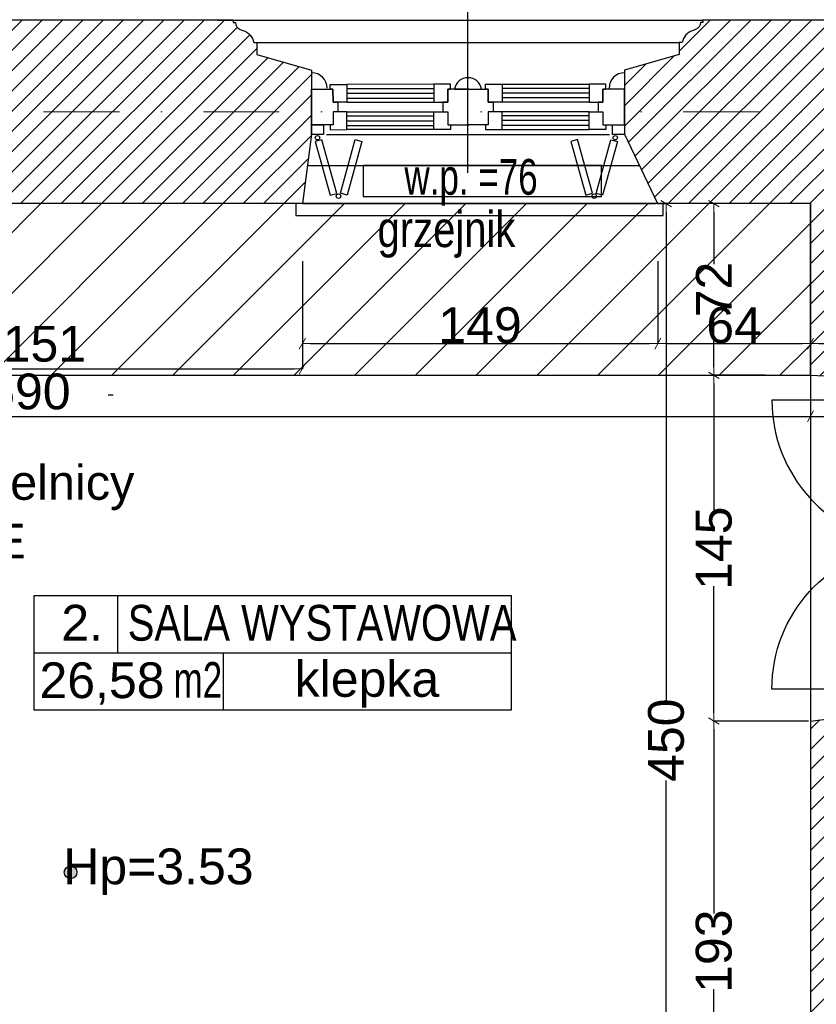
# Model space of a CAD drawing. Header units: millimetres. Extents: x 75543 to 124291, y -109148 to -86372.
# Tile 86 of 99: x 110262 to 113602, y -97163 to -93034. Entities that reach past the tile are written whole.
import ezdxf

# ---------------------------------------------------------------- set-up
doc = ezdxf.new("R2010")
doc.units = ezdxf.units.MM
doc.header["$MEASUREMENT"] = 0
doc.linetypes.add('Dot & Dashed', pattern=[670.277762, 317.5, -176.388889, 0, -176.388874])
for name, color, linetype in [('A-DRZWI', 7, 'Continuous'), ('A-OPISY-2', 7, 'Continuous'), ('A-OPISY-3', 7, 'Continuous'), ('A-WYSOKOSCI', 7, 'Continuous'), ('detalokna', 7, 'Continuous'), ('DIM MALY', 7, 'Continuous'), ('Drawing & Figure', 7, 'Continuous'), ('linia nadproza', 7, 'Continuous'), ('Nowe_0', 7, 'Continuous'), ('Nowe_00 ZMIANY', 7, 'Continuous'), ('Nowe_2D Drafting - General', 7, 'Continuous'), ('Nowe_A-OKNA-OPIS', 7, 'Continuous'), ('Nowe_A_okno', 7, 'Continuous'), ('Nowe_Annotation - Text', 7, 'Continuous'), ('Nowe_GRZEJNIK', 7, 'Continuous'), ('Nowe_okiennice', 7, 'Continuous'), ('Nowe_WIDOK', 7, 'Continuous'), ('PARAPET', 7, 'Continuous'), ('SCIANY_KONSTR', 7, 'Continuous'), ('Structural - Bearing', 7, 'Continuous'), ('Structural - Grid', 7, 'Continuous')]:
    doc.layers.add(name, color=color, linetype=linetype)
doc.styles.add('STYL_AUTOMATYCZNY_1', font='arial.ttf')
doc.styles.add('STYL_AUTOMATYCZNY_11', font='arial.ttf', dxfattribs={"width": 0.8})
doc.styles.add('STYL_AUTOMATYCZNY_2', font='arial.ttf')
doc.styles.add('STYL_AUTOMATYCZNY_6', font='arial.ttf', dxfattribs={"width": 0.8})
doc.styles.add('STYL_AUTOMATYCZNY_7', font='arial.ttf', dxfattribs={"width": 0.7})
doc.dimstyles.new('STYL_AUTOMATYCZNY__2', dxfattribs={"dimtxt": 150, "dimasz": 34.231941, "dimexe": 0.18, "dimexo": 3, "dimgap": 0, "dimtad": 1, "dimdec": 0, "dimlfac": 0.1, "dimzin": 0, "dimdsep": 46, "dimtxsty": 'STYL_AUTOMATYCZNY_2', "dimblk": 'ARROWHEAD_2', "dimblk1": 'ARROWHEAD_2', "dimblk2": 'ARROWHEAD_2', "dimcen": 0.09, "dimclrd": 5, "dimclre": 5, "dimclrt": 1, "dimadec": 0, "dimazin": 0, "dimtfac": 1, "dimtdec": 4, "dimtmove": 0, "dimatfit": 3, "dimfxl": 0, "dimtolj": 1, "dimtzin": 0, "dimarcsym": 0})
doc.dimstyles.new('STYL_AUTOMATYCZNY__3', dxfattribs={"dimtxt": 150, "dimasz": 34.231941, "dimexe": 0.18, "dimexo": 3, "dimgap": 0, "dimtad": 1, "dimtih": 1, "dimtoh": 1, "dimdec": 0, "dimlfac": 0.1, "dimzin": 0, "dimdsep": 46, "dimtxsty": 'STYL_AUTOMATYCZNY_2', "dimblk": 'ARROWHEAD_2', "dimblk1": 'ARROWHEAD_2', "dimblk2": 'ARROWHEAD_2', "dimcen": 0.09, "dimclrd": 5, "dimclre": 5, "dimclrt": 1, "dimadec": 0, "dimazin": 0, "dimtfac": 1, "dimtdec": 4, "dimtmove": 0, "dimatfit": 3, "dimfxl": 0, "dimtolj": 1, "dimtzin": 0, "dimarcsym": 0})
doc.dimstyles.new('STYL_AUTOMATYCZNY__7', dxfattribs={"dimtxt": 150, "dimasz": 34.231941, "dimexe": 0.18, "dimexo": 3, "dimgap": 0, "dimtad": 1, "dimtih": 1, "dimtoh": 1, "dimdec": 0, "dimlfac": 0.1, "dimzin": 0, "dimdsep": 46, "dimtxsty": 'STYL_AUTOMATYCZNY_2', "dimblk": 'ARROWHEAD_2', "dimblk1": 'ARROWHEAD_2', "dimblk2": 'ARROWHEAD_2', "dimcen": 0.09, "dimclrd": 5, "dimclre": 5, "dimclrt": 1, "dimadec": 0, "dimazin": 0, "dimtfac": 1, "dimtdec": 4, "dimtmove": 2, "dimatfit": 3, "dimfxl": 0, "dimtolj": 1, "dimtzin": 0, "dimarcsym": 0})
doc.dimstyles.new('STYL_AUTOMATYCZNY__8', dxfattribs={"dimtxt": 0.18, "dimasz": 91.2, "dimexe": 0.18, "dimexo": 0.0625, "dimgap": 0, "dimtad": 0, "dimtih": 1, "dimtoh": 1, "dimdec": 4, "dimzin": 0, "dimdsep": 46, "dimcen": 0.09, "dimadec": 0, "dimazin": 0, "dimtfac": 1, "dimtdec": 4, "dimtmove": 0, "dimatfit": 3, "dimldrblk": 'ARROWHEAD_11', "dimfxl": 0, "dimtolj": 1, "dimtzin": 0, "dimarcsym": 0})
pattern_1 = [(45, (0, 0), (-42.426407, 42.426407), [])]

# ---------------------------------------------------------------- blocks, each defined once
blk = doc.blocks.new('ARROWHEAD_2')
at = {"color": 0, "linetype": 'Continuous', "lineweight": 0}
for p, q in [((0, 0), (-1, 0)), ((-0.38, -0.66), (0.38, 0.66))]:
    blk.add_line(p, q, dxfattribs=at)
blk = doc.blocks.new('*D192')
at = {"layer": 'Defpoints', "color": 0}
for p in [(113499.8, -93805.2), (112972.3, -98305.2), (113329.8, -98305.2)]:
    blk.add_point(p, dxfattribs=at)
at = {"layer": 'DIM MALY', "color": 5, "lineweight": -2}
for p, q in [((113496.8, -93805.2), (112972.1, -93805.2)), ((112972.3, -93839.4), (112972.3, -95887.1)), ((112972.3, -98271), (112972.3, -96224.1)), ((113326.8, -98305.2), (112972.1, -98305.2))]:
    blk.add_line(p, q, dxfattribs=at)
at = {"layer": 'DIM MALY', "color": 5, "lineweight": -2, "xscale": 34.23194115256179, "yscale": 34.23194115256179, "zscale": 34.23194115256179}
for p, rotation in [((112972.3, -93805.2), 90), ((112972.3, -98305.2), 270)]:
    blk.add_blockref('ARROWHEAD_2', p, dxfattribs=dict(at, rotation=rotation))
at = {"layer": 'DIM MALY', "color": 1, "insert": (112972.3, -96055.6), "char_height": 150, "attachment_point": 5, "rotation": 90, "style": 'STYL_AUTOMATYCZNY_2'}
blk.add_mtext('\\A1;450', dxfattribs=at)
blk = doc.blocks.new('*D215')
at = {"layer": 'Defpoints', "color": 0}
for p in [(113390.9, -93805.2), (113172.3, -94525.2), (113390.9, -94525.2)]:
    blk.add_point(p, dxfattribs=at)
at = {"layer": 'DIM MALY', "color": 5, "lineweight": -2}
for p, q in [((113387.9, -93805.2), (113172.1, -93805.2)), ((113172.3, -93839.4), (113172.3, -94059.4)), ((113172.3, -94491), (113172.3, -94271.5)), ((113387.9, -94525.2), (113172.1, -94525.2))]:
    blk.add_line(p, q, dxfattribs=at)
at = {"layer": 'DIM MALY', "color": 5, "lineweight": -2, "xscale": 34.23194115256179, "yscale": 34.23194115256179, "zscale": 34.23194115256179}
for p, rotation in [((113172.3, -93805.2), 90), ((113172.3, -94525.2), 270)]:
    blk.add_blockref('ARROWHEAD_2', p, dxfattribs=dict(at, rotation=rotation))
at = {"layer": 'DIM MALY', "color": 1, "insert": (113172.3, -94165.5), "char_height": 150, "attachment_point": 5, "rotation": 90, "style": 'STYL_AUTOMATYCZNY_2'}
blk.add_mtext('\\A1;72', dxfattribs=at)
blk = doc.blocks.new('*D216')
at = {"layer": 'Defpoints', "color": 0}
for p in [(113172.3, -94525.2), (113390.9, -94525.2), (113571.8, -95975.2)]:
    blk.add_point(p, dxfattribs=at)
at = {"layer": 'DIM MALY', "color": 5, "lineweight": -2}
for p, q in [((113387.9, -94525.2), (113172.1, -94525.2)), ((113172.3, -94559.4), (113172.3, -95091.4)), ((113172.3, -95941), (113172.3, -95409.8)), ((113568.8, -95975.2), (113172.1, -95975.2))]:
    blk.add_line(p, q, dxfattribs=at)
at = {"layer": 'DIM MALY', "color": 5, "lineweight": -2, "xscale": 34.23194115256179, "yscale": 34.23194115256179, "zscale": 34.23194115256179}
for p, rotation in [((113172.3, -94525.2), 90), ((113172.3, -95975.2), 270)]:
    blk.add_blockref('ARROWHEAD_2', p, dxfattribs=dict(at, rotation=rotation))
at = {"layer": 'DIM MALY', "color": 1, "insert": (113172.3, -95250.6), "char_height": 150, "attachment_point": 5, "rotation": 90, "style": 'STYL_AUTOMATYCZNY_2'}
blk.add_mtext('\\A1;145', dxfattribs=at)
blk = doc.blocks.new('*D217')
at = {"layer": 'Defpoints', "color": 0}
for p in [(113172.3, -93805.2), (113390.9, -93805.2), (113390.9, -94525.2)]:
    blk.add_point(p, dxfattribs=at)
at = {"layer": 'DIM MALY', "color": 5, "lineweight": -2}
for p, q in [((113387.9, -93805.2), (113172.1, -93805.2)), ((113172.3, -93839.4), (113172.3, -94059.4)), ((113172.3, -94491), (113172.3, -94271.5)), ((113387.9, -94525.2), (113172.1, -94525.2))]:
    blk.add_line(p, q, dxfattribs=at)
at = {"layer": 'DIM MALY', "color": 5, "lineweight": -2, "xscale": 34.23194115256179, "yscale": 34.23194115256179, "zscale": 34.23194115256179}
for p, rotation in [((113172.3, -93805.2), 90), ((113172.3, -94525.2), 270)]:
    blk.add_blockref('ARROWHEAD_2', p, dxfattribs=dict(at, rotation=rotation))
at = {"layer": 'DIM MALY', "color": 1, "insert": (113172.3, -94165.5), "char_height": 150, "attachment_point": 5, "rotation": 90, "style": 'STYL_AUTOMATYCZNY_2'}
blk.add_mtext('\\A1;72', dxfattribs=at)
blk = doc.blocks.new('*D218')
at = {"layer": 'Defpoints', "color": 0}
for p in [(113172.3, -95975.2), (113571.8, -95975.2), (113401.8, -97905.2)]:
    blk.add_point(p, dxfattribs=at)
at = {"layer": 'DIM MALY', "color": 5, "lineweight": -2}
for p, q in [((113568.8, -95975.2), (113172.1, -95975.2)), ((113172.3, -96009.4), (113172.3, -96782)), ((113172.3, -97871), (113172.3, -97099.2)), ((113398.8, -97905.2), (113172.1, -97905.2))]:
    blk.add_line(p, q, dxfattribs=at)
at = {"layer": 'DIM MALY', "color": 5, "lineweight": -2, "xscale": 34.23194115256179, "yscale": 34.23194115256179, "zscale": 34.23194115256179}
for p, rotation in [((113172.3, -95975.2), 90), ((113172.3, -97905.2), 270)]:
    blk.add_blockref('ARROWHEAD_2', p, dxfattribs=dict(at, rotation=rotation))
at = {"layer": 'DIM MALY', "color": 1, "insert": (113172.3, -96940.6), "char_height": 150, "attachment_point": 5, "rotation": 90, "style": 'STYL_AUTOMATYCZNY_2'}
blk.add_mtext('\\A1;193', dxfattribs=at)
blk = doc.blocks.new('*D219')
at = {"layer": 'Defpoints', "color": 0}
for p in [(113172.3, -94525.2), (113390.9, -94525.2), (113571.8, -95975.2)]:
    blk.add_point(p, dxfattribs=at)
at = {"layer": 'DIM MALY', "color": 5, "lineweight": -2}
for p, q in [((113387.9, -94525.2), (113172.1, -94525.2)), ((113172.3, -94559.4), (113172.3, -95091.4)), ((113172.3, -95941), (113172.3, -95409.8)), ((113568.8, -95975.2), (113172.1, -95975.2))]:
    blk.add_line(p, q, dxfattribs=at)
at = {"layer": 'DIM MALY', "color": 5, "lineweight": -2, "xscale": 34.23194115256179, "yscale": 34.23194115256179, "zscale": 34.23194115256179}
for p, rotation in [((113172.3, -94525.2), 90), ((113172.3, -95975.2), 270)]:
    blk.add_blockref('ARROWHEAD_2', p, dxfattribs=dict(at, rotation=rotation))
at = {"layer": 'DIM MALY', "color": 1, "insert": (113172.3, -95250.6), "char_height": 150, "attachment_point": 5, "rotation": 90, "style": 'STYL_AUTOMATYCZNY_2'}
blk.add_mtext('\\A1;145', dxfattribs=at)
blk = doc.blocks.new('*D220')
at = {"layer": 'Defpoints', "color": 0}
for p in [(113172.3, -93805.2), (113390.9, -93805.2), (113390.9, -94525.2)]:
    blk.add_point(p, dxfattribs=at)
at = {"layer": 'DIM MALY', "color": 5, "lineweight": -2}
for p, q in [((113387.9, -93805.2), (113172.1, -93805.2)), ((113172.3, -93839.4), (113172.3, -94059.4)), ((113172.3, -94491), (113172.3, -94271.5)), ((113387.9, -94525.2), (113172.1, -94525.2))]:
    blk.add_line(p, q, dxfattribs=at)
at = {"layer": 'DIM MALY', "color": 5, "lineweight": -2, "xscale": 34.23194115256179, "yscale": 34.23194115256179, "zscale": 34.23194115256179}
for p, rotation in [((113172.3, -93805.2), 90), ((113172.3, -94525.2), 270)]:
    blk.add_blockref('ARROWHEAD_2', p, dxfattribs=dict(at, rotation=rotation))
at = {"layer": 'DIM MALY', "color": 1, "insert": (113172.3, -94165.5), "char_height": 150, "attachment_point": 5, "rotation": 90, "style": 'STYL_AUTOMATYCZNY_2'}
blk.add_mtext('\\A1;72', dxfattribs=at)
blk = doc.blocks.new('*D471')
at = {"layer": 'Defpoints', "color": 0}
for p in [(107677.3, -94310.6), (113577.3, -94505.3), (113577.3, -94697.6)]:
    blk.add_point(p, dxfattribs=at)
at = {"layer": 'DIM MALY', "color": 5, "lineweight": -2}
for p, q in [((107677.3, -94313.6), (107677.3, -94697.8)), ((113577.3, -94508.3), (113577.3, -94697.8)), ((107711.5, -94697.6), (113543, -94697.6))]:
    blk.add_line(p, q, dxfattribs=at)
at = {"layer": 'DIM MALY', "color": 5, "lineweight": -2, "xscale": 34.23194115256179, "yscale": 34.23194115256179, "zscale": 34.23194115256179, "rotation": 180}
blk.add_blockref('ARROWHEAD_2', (107677.3, -94697.6), dxfattribs=at)
at = {"layer": 'DIM MALY', "color": 5, "lineweight": -2, "xscale": 34.23194115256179, "yscale": 34.23194115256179, "zscale": 34.23194115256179}
blk.add_blockref('ARROWHEAD_2', (113577.3, -94697.6), dxfattribs=at)
at = {"layer": 'DIM MALY', "color": 1, "insert": (110300.7, -94594), "char_height": 150, "attachment_point": 5, "style": 'STYL_AUTOMATYCZNY_2'}
blk.add_mtext('\\A1;590', dxfattribs=at)
blk = doc.blocks.new('*D995')
at = {"layer": 'Defpoints', "color": 0}
for p in [(107158.2, -89539.7), (113962.3, -89539.7), (113962.3, -107560.1)]:
    blk.add_point(p, dxfattribs=at)
at = {"layer": 'DIM MALY', "color": 5, "lineweight": -2}
for p, q in [((107158.2, -89542.7), (107158.2, -107560.3)), ((113962.3, -89542.7), (113962.3, -107560.3)), ((107192.4, -107560.1), (113928, -107560.1))]:
    blk.add_line(p, q, dxfattribs=at)
at = {"layer": 'DIM MALY', "color": 5, "lineweight": -2, "xscale": 34.23194115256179, "yscale": 34.23194115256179, "zscale": 34.23194115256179, "rotation": 180}
blk.add_blockref('ARROWHEAD_2', (107158.2, -107560.1), dxfattribs=at)
at = {"layer": 'DIM MALY', "color": 5, "lineweight": -2, "xscale": 34.23194115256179, "yscale": 34.23194115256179, "zscale": 34.23194115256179}
blk.add_blockref('ARROWHEAD_2', (113962.3, -107560.1), dxfattribs=at)
at = {"layer": 'DIM MALY', "color": 1, "insert": (110559.8, -107483.6), "char_height": 150, "attachment_point": 5, "style": 'STYL_AUTOMATYCZNY_2'}
blk.add_mtext('\\A1;680', dxfattribs=at)
blk = doc.blocks.new('*D1028')
at = {"layer": 'Defpoints', "color": 0}
for p in [(109937.3, -94044.2), (111447.3, -94044.2), (111447.3, -94497.6)]:
    blk.add_point(p, dxfattribs=at)
at = {"layer": 'DIM MALY', "color": 5, "lineweight": -2}
for p, q in [((109937.3, -94047.2), (109937.3, -94497.8)), ((111447.3, -94047.2), (111447.3, -94497.8)), ((109971.5, -94497.6), (111413, -94497.6))]:
    blk.add_line(p, q, dxfattribs=at)
at = {"layer": 'DIM MALY', "color": 5, "lineweight": -2, "xscale": 34.23194115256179, "yscale": 34.23194115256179, "zscale": 34.23194115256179, "rotation": 180}
blk.add_blockref('ARROWHEAD_2', (109937.3, -94497.6), dxfattribs=at)
at = {"layer": 'DIM MALY', "color": 5, "lineweight": -2, "xscale": 34.23194115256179, "yscale": 34.23194115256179, "zscale": 34.23194115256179}
blk.add_blockref('ARROWHEAD_2', (111447.3, -94497.6), dxfattribs=at)
at = {"layer": 'DIM MALY', "color": 1, "insert": (110365.7, -94394), "char_height": 150, "attachment_point": 5, "style": 'STYL_AUTOMATYCZNY_2'}
blk.add_mtext('\\A1;151', dxfattribs=at)
blk = doc.blocks.new('*D1076')
at = {"layer": 'Defpoints', "color": 0}
for p in [(111447.3, -94044.2), (112937.3, -94044.2), (112937.3, -94392.6)]:
    blk.add_point(p, dxfattribs=at)
at = {"layer": 'DIM MALY', "color": 5, "lineweight": -2}
for p, q in [((111447.3, -94047.2), (111447.3, -94392.8)), ((112937.3, -94047.2), (112937.3, -94392.8)), ((111481.5, -94392.6), (112903, -94392.6))]:
    blk.add_line(p, q, dxfattribs=at)
at = {"layer": 'DIM MALY', "color": 5, "lineweight": -2, "xscale": 34.23194115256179, "yscale": 34.23194115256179, "zscale": 34.23194115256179, "rotation": 180}
blk.add_blockref('ARROWHEAD_2', (111447.3, -94392.6), dxfattribs=at)
at = {"layer": 'DIM MALY', "color": 5, "lineweight": -2, "xscale": 34.23194115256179, "yscale": 34.23194115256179, "zscale": 34.23194115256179}
blk.add_blockref('ARROWHEAD_2', (112937.3, -94392.6), dxfattribs=at)
at = {"layer": 'DIM MALY', "color": 1, "insert": (112191.9, -94316), "char_height": 150, "attachment_point": 5, "style": 'STYL_AUTOMATYCZNY_2'}
blk.add_mtext('\\A1;149', dxfattribs=at)
blk = doc.blocks.new('*D1077')
at = {"layer": 'Defpoints', "color": 0}
for p in [(111447.3, -94044.2), (112937.3, -94044.2), (112937.3, -94392.6)]:
    blk.add_point(p, dxfattribs=at)
at = {"layer": 'DIM MALY', "color": 5, "lineweight": -2}
for p, q in [((111447.3, -94047.2), (111447.3, -94392.8)), ((112937.3, -94047.2), (112937.3, -94392.8)), ((111481.5, -94392.6), (112903, -94392.6))]:
    blk.add_line(p, q, dxfattribs=at)
at = {"layer": 'DIM MALY', "color": 5, "lineweight": -2, "xscale": 34.23194115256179, "yscale": 34.23194115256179, "zscale": 34.23194115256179, "rotation": 180}
blk.add_blockref('ARROWHEAD_2', (111447.3, -94392.6), dxfattribs=at)
at = {"layer": 'DIM MALY', "color": 5, "lineweight": -2, "xscale": 34.23194115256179, "yscale": 34.23194115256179, "zscale": 34.23194115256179}
blk.add_blockref('ARROWHEAD_2', (112937.3, -94392.6), dxfattribs=at)
at = {"layer": 'DIM MALY', "color": 1, "insert": (112191.9, -94316), "char_height": 150, "attachment_point": 5, "style": 'STYL_AUTOMATYCZNY_2'}
blk.add_mtext('\\A1;149', dxfattribs=at)
blk = doc.blocks.new('*D1078')
at = {"layer": 'Defpoints', "color": 0}
for p in [(112937.3, -94044.2), (113577.3, -94044.2), (113577.3, -94392.6)]:
    blk.add_point(p, dxfattribs=at)
at = {"layer": 'DIM MALY', "color": 5, "lineweight": -2}
for p, q in [((112937.3, -94047.2), (112937.3, -94392.8)), ((113577.3, -94047.2), (113577.3, -94392.8)), ((112971.5, -94392.6), (113543, -94392.6))]:
    blk.add_line(p, q, dxfattribs=at)
at = {"layer": 'DIM MALY', "color": 5, "lineweight": -2, "xscale": 34.23194115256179, "yscale": 34.23194115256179, "zscale": 34.23194115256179, "rotation": 180}
blk.add_blockref('ARROWHEAD_2', (112937.3, -94392.6), dxfattribs=at)
at = {"layer": 'DIM MALY', "color": 5, "lineweight": -2, "xscale": 34.23194115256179, "yscale": 34.23194115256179, "zscale": 34.23194115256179}
blk.add_blockref('ARROWHEAD_2', (113577.3, -94392.6), dxfattribs=at)
at = {"layer": 'DIM MALY', "color": 1, "insert": (113257, -94316), "char_height": 150, "attachment_point": 5, "style": 'STYL_AUTOMATYCZNY_2'}
blk.add_mtext('\\A1;64', dxfattribs=at)
blk = doc.blocks.new('*D1079')
at = {"layer": 'Defpoints', "color": 0}
for p in [(111447.3, -94044.2), (112937.3, -94044.2), (112937.3, -94392.6)]:
    blk.add_point(p, dxfattribs=at)
at = {"layer": 'DIM MALY', "color": 5, "lineweight": -2}
for p, q in [((111447.3, -94047.2), (111447.3, -94392.8)), ((112937.3, -94047.2), (112937.3, -94392.8)), ((111481.5, -94392.6), (112903, -94392.6))]:
    blk.add_line(p, q, dxfattribs=at)
at = {"layer": 'DIM MALY', "color": 5, "lineweight": -2, "xscale": 34.23194115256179, "yscale": 34.23194115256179, "zscale": 34.23194115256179, "rotation": 180}
blk.add_blockref('ARROWHEAD_2', (111447.3, -94392.6), dxfattribs=at)
at = {"layer": 'DIM MALY', "color": 5, "lineweight": -2, "xscale": 34.23194115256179, "yscale": 34.23194115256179, "zscale": 34.23194115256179}
blk.add_blockref('ARROWHEAD_2', (112937.3, -94392.6), dxfattribs=at)
at = {"layer": 'DIM MALY', "color": 1, "insert": (112191.9, -94316), "char_height": 150, "attachment_point": 5, "style": 'STYL_AUTOMATYCZNY_2'}
blk.add_mtext('\\A1;149', dxfattribs=at)
blk = doc.blocks.new('*D1080')
at = {"layer": 'Defpoints', "color": 0}
for p in [(112937.3, -94044.2), (113577.3, -94044.2), (113577.3, -94392.6)]:
    blk.add_point(p, dxfattribs=at)
at = {"layer": 'DIM MALY', "color": 5, "lineweight": -2}
for p, q in [((112937.3, -94047.2), (112937.3, -94392.8)), ((113577.3, -94047.2), (113577.3, -94392.8)), ((112971.5, -94392.6), (113543, -94392.6))]:
    blk.add_line(p, q, dxfattribs=at)
at = {"layer": 'DIM MALY', "color": 5, "lineweight": -2, "xscale": 34.23194115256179, "yscale": 34.23194115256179, "zscale": 34.23194115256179, "rotation": 180}
blk.add_blockref('ARROWHEAD_2', (112937.3, -94392.6), dxfattribs=at)
at = {"layer": 'DIM MALY', "color": 5, "lineweight": -2, "xscale": 34.23194115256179, "yscale": 34.23194115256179, "zscale": 34.23194115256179}
blk.add_blockref('ARROWHEAD_2', (113577.3, -94392.6), dxfattribs=at)
at = {"layer": 'DIM MALY', "color": 1, "insert": (113257, -94316), "char_height": 150, "attachment_point": 5, "style": 'STYL_AUTOMATYCZNY_2'}
blk.add_mtext('\\A1;64', dxfattribs=at)
blk = doc.blocks.new('*D1081')
at = {"layer": 'Defpoints', "color": 0}
for p in [(113577.3, -94044.2), (114127.3, -94275.9), (114127.3, -94392.6)]:
    blk.add_point(p, dxfattribs=at)
at = {"layer": 'DIM MALY', "color": 5, "lineweight": -2}
for p, q in [((113577.3, -94047.2), (113577.3, -94392.8)), ((114127.3, -94278.9), (114127.3, -94392.8)), ((113611.5, -94392.6), (114093, -94392.6))]:
    blk.add_line(p, q, dxfattribs=at)
at = {"layer": 'DIM MALY', "color": 5, "lineweight": -2, "xscale": 34.23194115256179, "yscale": 34.23194115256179, "zscale": 34.23194115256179, "rotation": 180}
blk.add_blockref('ARROWHEAD_2', (113577.3, -94392.6), dxfattribs=at)
at = {"layer": 'DIM MALY', "color": 5, "lineweight": -2, "xscale": 34.23194115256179, "yscale": 34.23194115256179, "zscale": 34.23194115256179}
blk.add_blockref('ARROWHEAD_2', (114127.3, -94392.6), dxfattribs=at)
at = {"layer": 'DIM MALY', "color": 1, "insert": (113852, -94316.3), "char_height": 150, "attachment_point": 5, "style": 'STYL_AUTOMATYCZNY_2'}
blk.add_mtext('\\A1;55', dxfattribs=at)
blk = doc.blocks.new('ARROWHEAD_11')
at = {"color": 0, "linetype": 'Continuous', "lineweight": 0}
blk.add_line((0, 0), (-1, 0), dxfattribs=at)
at = {"color": 0, "linetype": 'Continuous', "lineweight": 0, "const_width": 0.25, "flags": 128}
blk.add_lwpolyline([(-0.125, 0, 1), (0.125, 0, 1)], format="xyb", close=True, dxfattribs=at)

msp = doc.modelspace()

# ---------------------------------------------------------------- hatches: boundary and pattern name
at = {"layer": 'A-WYSOKOSCI'}
msp.add_hatch(color=256, dxfattribs=at).paths.add_polyline_path([(110502, -96609.7, 1), (110448.6, -96609.7, 1)])
at = {"layer": 'Drawing & Figure'}
h = msp.add_hatch(dxfattribs=at)
h.set_pattern_fill('Common_Brick_0003', color=256, style=0, pattern_type=2)
h.set_pattern_definition(pattern_1)
h.paths.add_polyline_path([(109807.2, -93256.2), (109807.2, -93515.2), (109937.3, -93805.2), (109966.4, -93805.2), (111447.3, -93805.2), (111485.6, -93514.5), (111485.6, -93475.2), (111485.5, -93325.2), (111485.6, -93325.2), (111485.6, -93245.2), (111256.1, -93180.2), (111256.1, -93129.8), (111243.4, -93129.8, 0.270785), (111197.8, -93078.7), (111187, -93074.5, -0.334097), (111166.4, -93045.5), (111156.4, -93045.5), (111156.4, -93035.2), (111091.4, -93035.2), (110136.4, -93035.2), (110136.4, -93045.5), (110126.4, -93045.5, -0.334097), (110105.8, -93074.5), (110095.1, -93078.7, 0.270785), (110049.4, -93129.8), (110036.7, -93129.8), (110036.7, -93180.2), (109807.2, -93245.2)])
h = msp.add_hatch(dxfattribs=at)
h.set_pattern_fill('Common_Brick_0003', color=256, style=0, pattern_type=2)
h.set_pattern_definition(pattern_1)
h.paths.add_polyline_path([(112797.2, -93256.2), (112797.2, -93324.7), (112797.2, -93474.7), (112797.2, -93514.5), (112936.4, -93805.2), (112969.8, -93805.2), (113577.3, -93805.2), (113577.3, -94525.2), (113987.3, -94545.2), (114127.3, -94545.2), (114127.3, -93805.2), (114387.3, -93805.2), (114526.5, -93515.2), (114526.5, -93475.2), (114526.4, -93325.2), (114526.5, -93325.2), (114526.5, -93245.2), (114296.9, -93180.2), (114296.9, -93129.8), (114284.3, -93129.8, 0.270785), (114238.6, -93078.7), (114227.9, -93074.5, -0.334097), (114207.3, -93045.5), (114197.3, -93045.5), (114197.3, -93035.2), (114132.3, -93035.2), (113126.4, -93035.2), (113126.4, -93045.5), (113116.4, -93045.5, -0.334097), (113095.8, -93074.5), (113085.1, -93078.7, 0.270785), (113039.4, -93129.8), (113026.7, -93129.8), (113026.7, -93180.2), (112797.2, -93245.2)])
h = msp.add_hatch(dxfattribs=at)
h.set_pattern_fill('Common_Brick_0003', color=256, style=0, pattern_type=2)
h.set_pattern_definition(pattern_1)
h.paths.add_polyline_path([(107018.7, -98833.9), (107021.2, -98833.9), (107021.2, -98675.1), (108161.3, -98664.6), (108361.3, -98662.8), (114106.8, -98610.2), (114106.7, -98340.1), (114541.7, -98340.1), (114976.7, -98340.1), (114976.7, -98490.3), (115131.9, -98493.8), (115131.9, -98352.6), (115165.2, -97934.4), (114627.3, -97931), (114127.3, -97927.8), (114127.3, -95925.2), (113987.3, -95925.2), (113577.3, -95975.2), (113577.3, -97905.2), (113407.3, -97905.2), (113407.3, -98305.2), (108361.3, -98341.8), (108161.3, -98343.2), (107887.3, -98345.2), (107887.3, -97945.2), (107647.3, -97945.2), (107675.4, -95945.1), (107183.4, -95904.5), (107055.5, -95904.5), (107053.5, -96064.2), (107243.5, -96066.6), (107241, -96264.9), (107234.9, -96746.6), (107044.9, -96744.2), (107020.6, -98675.1)])
at = {"layer": 'Nowe_0'}
msp.add_hatch(color=256, dxfattribs=at).paths.add_polyline_path([(110631.9, -94610.2), (110654.8, -94610.2), (110654.8, -94605.5), (110631.9, -94605.5)])
at = {"layer": 'Nowe_2D Drafting - General'}
h = msp.add_hatch(dxfattribs=at)
h.set_pattern_fill('Masonry_Block_0003', color=256, style=0, pattern_type=2)
h.set_pattern_definition([(45, (0, 0), (-127.27922, 127.27922), [])])
h.paths.add_polyline_path([(107677.3, -93805.2), (107677.3, -94525.2), (113577.3, -94525.2), (113577.3, -93805.2)])

# ---------------------------------------------------------------- linework, layer by layer
at = {"layer": 'A-DRZWI'}
for points in [[(114024.3, -94629.2), (113415.3, -94629.5, 0.384814), (113963.5, -95235.2)], [(114024.3, -95841.2), (113415.3, -95841, -0.384814), (113963.5, -95235.2)]]:
    msp.add_lwpolyline(points, format="xyb", dxfattribs=at)
at = {"layer": 'A-OPISY-3'}
for p, q in [((110672.8, -95449.3), (110672.8, -95689.4)), ((110322.6, -95689.4), (112322.6, -95689.4)), ((111115.6, -95689.4), (111115.6, -95929.4))]:
    msp.add_line(p, q, dxfattribs=at)
msp.add_lwpolyline([(110322.6, -95929.4), (110322.6, -95449.3), (112322.6, -95449.3), (112322.6, -95929.4)], close=True, dxfattribs=at)
at = {"layer": 'A-WYSOKOSCI'}
msp.add_circle((110475.3, -96609.7), 26.7, dxfattribs=at)
at = {"layer": 'detalokna'}
for p, q in [((111158.3, -93035.2), (113126.4, -93035.2)), ((111256.1, -93130.1), (113026.7, -93129.8)), ((111548.5, -93515.2), (112734.3, -93515.2)), ((111468.4, -93645.2), (112859.8, -93645.2)), ((111447.3, -93805.2), (112927.3, -93805.2))]:
    msp.add_line(p, q, dxfattribs=at)
msp.add_lwpolyline([(111420, -93805.2), (111420, -93855.5), (112959.3, -93855.5), (112959.3, -93805.2)], dxfattribs=at)
at = {"layer": 'DIM MALY'}
msp.add_line((113487.8, -94697.6), (114274.5, -94697.6), dxfattribs=at)
at = {"layer": 'linia nadproza'}
msp.add_line((113577.3, -94525.2), (113577.3, -95975.2), dxfattribs=at)
at = {"layer": 'Nowe_2D Drafting - General', "flags": 128}
msp.add_lwpolyline([(107677.3, -93805.2), (107677.3, -94525.2), (113577.3, -94525.2), (113577.3, -93805.2)], close=True, dxfattribs=at)
at = {"layer": 'Nowe_A-OKNA-OPIS'}
msp.add_line((112141.4, -93676.8), (112141.4, -92471.6), dxfattribs=at)
at = {"layer": 'Nowe_A_okno'}
msp.add_lwpolyline([(112085.2, -93325), (112197.6, -93325, 0.845314)], format="xyb", close=True, dxfattribs=at)
for points in [[(111633.7, -93305.1), (111633.7, -93380.1), (111575.6, -93380.2), (111575.5, -93325.2), (111563.7, -93325.2), (111563.7, -93305.2)], [(111998.2, -93305), (111998.2, -93380), (112056.4, -93380), (112056.4, -93325), (112068.2, -93325), (112068.2, -93305)], [(112284.6, -93304.9), (112284.6, -93379.9), (112226.4, -93379.9), (112226.4, -93324.9), (112214.6, -93324.9), (112214.6, -93304.9)], [(112649, -93304.7), (112649, -93379.7), (112707.2, -93379.7), (112707.2, -93324.7), (112719, -93324.7), (112719, -93304.7)], [(111485.6, -93475.2), (111485.5, -93325.2), (111575.5, -93325.2), (111575.6, -93380.2), (111595.6, -93380.2), (111595.6, -93420.2), (111575.6, -93420.2), (111575.6, -93475.2)], [(112797.2, -93474.7), (112797.2, -93324.7), (112707.2, -93324.7), (112707.2, -93379.7), (112687.2, -93379.7), (112687.2, -93419.7), (112707.2, -93419.7), (112707.2, -93474.7)], [(111633.8, -93495.1), (111633.8, -93420.1), (111575.6, -93420.2), (111575.6, -93475.2), (111563.8, -93475.2), (111563.8, -93495.2)], [(111998.2, -93495), (111998.2, -93420), (112056.4, -93420), (112056.4, -93475), (112068.2, -93475), (112068.2, -93495)], [(112284.7, -93494.9), (112284.7, -93419.9), (112226.5, -93419.9), (112226.5, -93474.9), (112214.7, -93474.9), (112214.7, -93494.9)], [(112649, -93494.7), (112649, -93419.7), (112707.2, -93419.7), (112707.2, -93474.7), (112719, -93474.7), (112719, -93494.7)], [(111535.6, -93475.2), (111535.6, -93515.2), (111485.6, -93515.2), (111485.6, -93475.2)], [(112797.2, -93474.7), (112797.2, -93514.7), (112747.2, -93514.7), (112747.2, -93474.7)]]:
    msp.add_lwpolyline(points, close=True, dxfattribs=at)
for points in [[(111998.2, -93305), (111633.7, -93305.1)], [(111633.7, -93322.6), (111998.2, -93322.4)], [(112284.6, -93304.9), (112649, -93304.8)], [(112649, -93322.3), (112284.6, -93322.3)], [(111633.7, -93342.6), (111998.2, -93342.4)], [(111633.7, -93362.6), (111998.2, -93362.4)], [(112146.4, -93325), (112056.4, -93325), (112056.4, -93380), (112036.4, -93380), (112036.4, -93420), (112056.4, -93420), (112056.4, -93475), (112146.4, -93475), (112146.4, -93475)], [(112136.4, -93325), (112226.4, -93324.9), (112226.4, -93379.9), (112246.4, -93379.9), (112246.5, -93419.9), (112226.5, -93419.9), (112226.5, -93474.9), (112136.5, -93475), (112136.5, -93475)], [(112649, -93342.3), (112284.6, -93342.3)], [(112649, -93362.3), (112284.6, -93362.3)], [(111633.7, -93380.1), (111998.2, -93380)], [(112649, -93379.7), (112284.6, -93379.9)], [(111633.8, -93420.1), (111998.2, -93420)], [(111633.8, -93437.6), (111998.2, -93437.4)], [(112649, -93419.8), (112284.7, -93419.9)], [(112649, -93437.3), (112284.7, -93437.3)], [(111633.8, -93457.6), (111998.2, -93457.4)], [(111633.8, -93477.6), (111998.2, -93477.4)], [(112649, -93457.3), (112284.7, -93457.3)], [(112649, -93477.3), (112284.7, -93477.3)], [(111998.2, -93495), (111633.8, -93495.1)], [(112284.7, -93494.9), (112649, -93494.7)]]:
    msp.add_lwpolyline(points, dxfattribs=at)
at = {"layer": 'Nowe_GRZEJNIK'}
msp.add_lwpolyline([(111701.7, -93775.2), (112701.7, -93775.2), (112701.7, -93645.2), (111701.7, -93645.2)], close=True, dxfattribs=at)
at = {"layer": 'Nowe_okiennice'}
for points in [[(111529.2, -93537.4), (111501.4, -93545), (111563.5, -93770), (111591.3, -93762.3)], [(111668.8, -93536.7), (111696.6, -93544.4), (111634.5, -93769.3), (111606.7, -93761.7)], [(112600.6, -93536.7), (112572.8, -93544.4), (112634.9, -93769.3), (112662.7, -93761.7)], [(112740.2, -93537.4), (112768, -93545), (112705.9, -93770), (112678.1, -93762.3)]]:
    msp.add_lwpolyline(points, close=True, dxfattribs=at)
for centre in [(111510.7, -93529), (112758.8, -93529), (111598.7, -93773.9), (112670.7, -93773.9)]:
    msp.add_circle(centre, 9.4, dxfattribs=at)
at = {"layer": 'Nowe_WIDOK'}
for centre, start, end in [((111485.5, -93321.5), 359.921, 89.5355), ((112798.2, -93321.5), 90.4645, 180.079)]:
    msp.add_arc(centre, 65.3, start, end, dxfattribs=at)
at = {"layer": 'SCIANY_KONSTR'}
msp.add_line((112936.4, -93805.2), (112969.8, -93805.2), dxfattribs=at)
at = {"layer": 'Structural - Bearing'}
for p, q in [((111156.4, -93035.2), (110136.4, -93035.2)), ((114197.3, -93035.2), (113126.4, -93035.2)), ((111485.6, -93514.5), (111447.3, -93805.2)), ((112797.2, -93514.5), (112936.4, -93805.2)), ((111447.3, -93805.2), (109937.3, -93805.2)), ((113577.3, -93805.2), (112937.3, -93805.2)), ((113577.3, -93805.2), (113577.3, -94525.2)), ((113577.3, -94525.2), (113987.3, -94545.2)), ((113577.3, -95975.2), (113987.3, -95925.2)), ((113577.3, -95975.2), (113577.3, -97905.2))]:
    msp.add_line(p, q, dxfattribs=at)
for points in [[(111091.4, -93035.2), (111156.4, -93035.2), (111156.4, -93045.5), (111166.4, -93045.5, 0.334097), (111187, -93074.5), (111197.8, -93078.7, -0.270785), (111243.4, -93129.8), (111256.1, -93129.8), (111256.1, -93180.2), (111485.6, -93245.2), (111485.6, -93515.2)], [(113191.4, -93035.2), (113126.4, -93035.2), (113126.4, -93045.5), (113116.4, -93045.5, -0.334097), (113095.8, -93074.5), (113085.1, -93078.7, 0.270785), (113039.4, -93129.8), (113026.7, -93129.8), (113026.7, -93180.2), (112797.2, -93245.2), (112797.2, -93515.2)]]:
    msp.add_lwpolyline(points, format="xyb", dxfattribs=at)
at = {"layer": 'Structural - Grid', "linetype": 'Dot & Dashed', "lineweight": 15}
msp.add_line((118724.5, -93420.2), (80780, -93420.2), dxfattribs=at)

# ---------------------------------------------------------------- texts
at = {"layer": 'A-OPISY-2', "char_height": 150}
for s, insert, attachment_point, style in [('\\A1;{\\pql;\\fArial|b0|i0|c238|p0;\\W1.000000;2.}', (110436.5, -95637.9), 7, 'STYL_AUTOMATYCZNY_1'), ('\\A1;{\\pql;\\fArial|b0|i0|c238|p0;\\W0.800000;SALA WYSTAWOWA}', (110715.1, -95640.4), 7, 'STYL_AUTOMATYCZNY_6'), ('\\A1;{\\pql;\\fArial|b0|i0|c238|p0;\\W1.000000;26,58}', (110345.1, -95907.1), 7, 'STYL_AUTOMATYCZNY_1'), ('\\A1;{\\pqr;\\fArial|b0|i0|c238|p0;\\W0.700000;m2}', (111111, -95727.9), 3, 'STYL_AUTOMATYCZNY_7'), ('\\A1;{\\pql;\\fArial|b0|i0|c238|p0;\\W1.000000;klepka}', (111415, -95918.8), 7, 'STYL_AUTOMATYCZNY_1')]:
    msp.add_mtext(s, dxfattribs=dict(at, insert=insert, attachment_point=attachment_point, style=style))
at = {"layer": 'A-WYSOKOSCI', "insert": (110843.6, -96607.4), "char_height": 150, "attachment_point": 5, "style": 'STYL_AUTOMATYCZNY_1'}
msp.add_mtext('\\A1;{\\pqc;\\fArial|b0|i0|c238|p0;\\W1.000000;Hp=3.53}', dxfattribs=at)
at = {"layer": 'Nowe_00 ZMIANY', "insert": (108794.4, -95118.5), "char_height": 150, "attachment_point": 4, "line_spacing_factor": 0.992653, "style": 'STYL_AUTOMATYCZNY_2'}
msp.add_mtext('\\A1;{\\pql;\\fArial|b0|i0|c238|p0;\\W1.000000;wymiana \\fHelvetica|b0|i0|c0|p0;\\H0.971429x;\\W1.000000;rozdzielnicy\\P\\pql;\\fHelvetica|b0|i0|c0|p0;\\W1.000000; zgodnie z PT IE}', dxfattribs=at)
at = {"layer": 'Nowe_Annotation - Text', "insert": (111762.4, -94032.8), "char_height": 150, "attachment_point": 7, "style": 'STYL_AUTOMATYCZNY_11'}
msp.add_mtext('\\A1;{\\pql;\\fArial|b0|i0|c238|p0;\\W0.800000;grzejnik }', dxfattribs=at)
at = {"layer": 'PARAPET', "insert": (111875, -93813.3), "char_height": 150, "attachment_point": 7, "style": 'STYL_AUTOMATYCZNY_7'}
msp.add_mtext('\\A1;{\\pql;\\fArial|b0|i0|c238|p0;\\W0.700000;w.p. =76}', dxfattribs=at)

# ---------------------------------------------------------------- dimensions: what is measured, and where the dimension line sits
at = {"layer": 'DIM MALY'}
for base, p1, p2, dimstyle, picture, middle in [((113962.3, -107560.1), (107158.2, -89539.7), (113962.3, -89539.7), 'STYL_AUTOMATYCZNY__3', '*D995', (110559.8, -107560.1)), ((111447.3, -94497.6), (109937.3, -94044.2), (111447.3, -94044.2), 'STYL_AUTOMATYCZNY__7', '*D1028', (110365.7, -94394)), ((112937.3, -94392.6), (111447.3, -94044.2), (112937.3, -94044.2), 'STYL_AUTOMATYCZNY__3', '*D1076', (112191.9, -94392.6)), ((112937.3, -94392.6), (111447.3, -94044.2), (112937.3, -94044.2), 'STYL_AUTOMATYCZNY__3', '*D1077', (112191.9, -94392.6)), ((112937.3, -94392.6), (111447.3, -94044.2), (112937.3, -94044.2), 'STYL_AUTOMATYCZNY__3', '*D1079', (112191.9, -94392.6)), ((113577.3, -94392.6), (112937.3, -94044.2), (113577.3, -94044.2), 'STYL_AUTOMATYCZNY__3', '*D1078', (113257, -94392.6)), ((113577.3, -94392.6), (112937.3, -94044.2), (113577.3, -94044.2), 'STYL_AUTOMATYCZNY__3', '*D1080', (113257, -94392.6)), ((114127.3, -94392.6), (113577.3, -94044.2), (114127.3, -94275.9), 'STYL_AUTOMATYCZNY__3', '*D1081', (113852, -94392.6)), ((113577.3, -94697.6), (107677.3, -94310.6), (113577.3, -94505.3), 'STYL_AUTOMATYCZNY__7', '*D471', (110300.7, -94594))]:
    dim = msp.add_linear_dim(base=base, p1=p1, p2=p2, dimstyle=dimstyle, dxfattribs=at)
    dim.commit()
    dim.dimension.update_dxf_attribs({"geometry": picture, "text_midpoint": middle, "dimtype": 160})
for base, p1, p2, angle, picture, middle in [((112972.3, -98305.2), (113499.8, -93805.2), (113329.8, -98305.2), 270, '*D192', (112972.3, -96055.6)), ((113172.3, -94525.2), (113390.9, -93805.2), (113390.9, -94525.2), 270, '*D215', (113172.3, -94165.5)), ((113172.3, -93805.2), (113390.9, -94525.2), (113390.9, -93805.2), 90, '*D217', (113172.3, -94165.5)), ((113172.3, -93805.2), (113390.9, -94525.2), (113390.9, -93805.2), 90, '*D220', (113172.3, -94165.5)), ((113172.3, -94525.2), (113571.8, -95975.2), (113390.9, -94525.2), 90, '*D216', (113172.3, -95250.6)), ((113172.3, -94525.2), (113571.8, -95975.2), (113390.9, -94525.2), 90, '*D219', (113172.3, -95250.6)), ((113172.3, -95975.2), (113401.8, -97905.2), (113571.8, -95975.2), 90, '*D218', (113172.3, -96940.6))]:
    dim = msp.add_linear_dim(base=base, p1=p1, p2=p2, angle=angle, dimstyle='STYL_AUTOMATYCZNY__2', dxfattribs=at)
    dim.commit()
    dim.dimension.update_dxf_attribs({"geometry": picture, "text_midpoint": middle, "dimtype": 160, "text_rotation": 90})

# ---------------------------------------------------------------- leaders
at = {"layer": 'Nowe_00 ZMIANY', "annotation_type": 0, "has_hookline": 1, "hookline_direction": 0}
for points, text_width in [([(103506.8, -93367.1), (103493.9, -91639.2), (106135.5, -91626.2)], 5210.7), ([(107232.2, -96169.6), (108536.3, -95118.5), (108794.4, -95087.9)], 1946.1)]:
    msp.add_leader(points, dimstyle='STYL_AUTOMATYCZNY__8', dxfattribs=dict(at, text_width=text_width))

doc.saveas('drawing.dxf')
